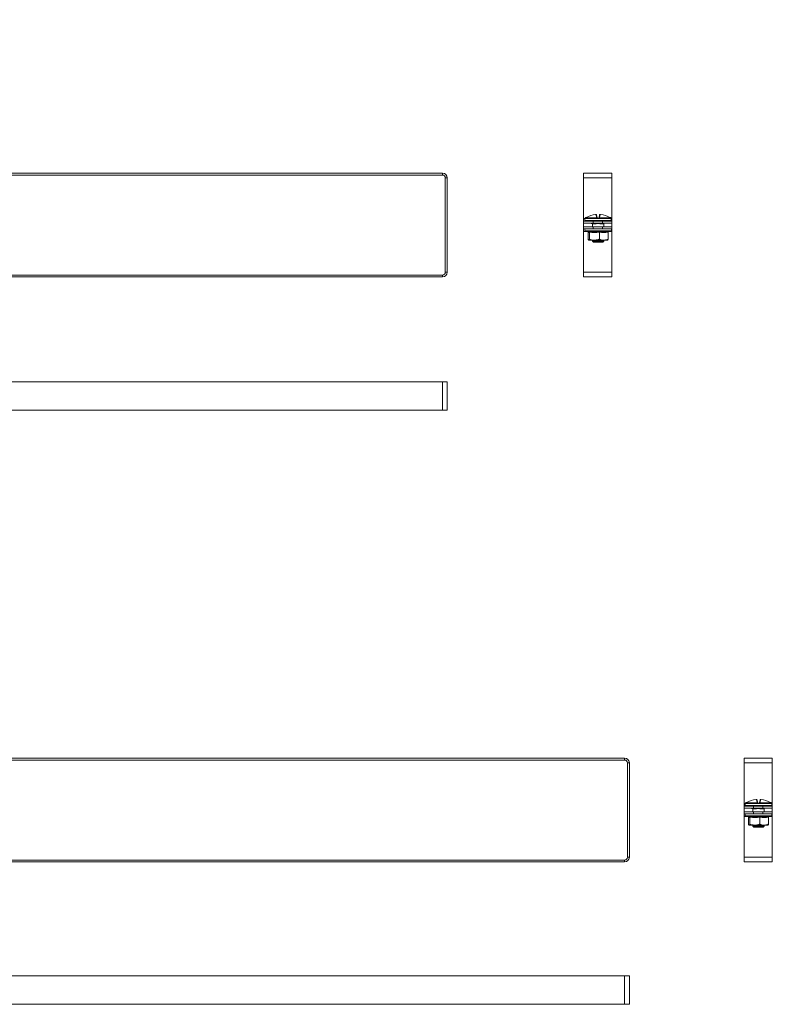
# Model space of a CAD drawing. Header units: millimetres. Extents: x -3 to 1620, y -915 to 295.
# Tile 11 of 11: x 1221 to 1620, y -614 to -93. Entities that reach past the tile are written whole.
import ezdxf

# ---------------------------------------------------------------- set-up
doc = ezdxf.new("R2010")
doc.units = ezdxf.units.MM
doc.styles.add('SLDTEXTSTYLE0', font='TXT', dxfattribs={"width": 0.7, "bigfont": 'bigfont'})

msp = doc.modelspace()

# ---------------------------------------------------------------- linework, layer by layer
at = {"color": 7, "linetype": 'Continuous', "lineweight": 15}
for p, q in [((943.49, -174.19), (1445.49, -174.19)), ((943.49, -175.19), (1445.49, -175.19)), ((1445.49, -175.19), (1445.49, -174.19)), ((1447.99, -176.69), (1446.99, -176.69)), ((1446.99, -176.69), (1446.99, -226.69)), ((1447.99, -176.69), (1447.99, -226.69)), ((1535.27, -174.19), (1520.27, -174.19)), ((1520.27, -176.69), (1520.27, -174.19)), ((1535.27, -176.69), (1520.27, -176.69)), ((1520.27, -198.19), (1520.27, -176.69)), ((1535.27, -176.69), (1535.27, -174.19)), ((1535.27, -198.19), (1535.27, -176.69)), ((1520.98, -198.13), (1520.98, -198.14)), ((1521.1, -197.95), (1527.34, -197.95)), ((1521.1, -197.95), (1521.1, -197.95)), ((1527.15, -197.64), (1526.89, -196.13)), ((1527.15, -196.34), (1527.41, -197.82)), ((1527.66, -198.03), (1528.24, -198.03)), ((1528.49, -197.82), (1528.75, -196.34)), ((1528.57, -197.95), (1534.8, -197.95)), ((1529.01, -196.13), (1528.75, -197.64)), ((1534.8, -197.95), (1534.8, -197.95)), ((1534.92, -198.14), (1534.92, -198.17)), ((1520.27, -199.69), (1520.27, -198.19)), ((1520.27, -200.69), (1520.27, -199.69)), ((1520.27, -199.69), (1525.27, -199.69)), ((1525.27, -200.69), (1520.27, -200.69)), ((1520.27, -200.69), (1520.27, -202.69)), ((1520.27, -203.69), (1520.27, -202.69)), ((1520.27, -202.69), (1525.27, -202.69)), ((1520.95, -198.28), (1520.95, -199.28)), ((1527.32, -198.17), (1520.98, -198.17)), ((1534.7, -199.53), (1521.2, -199.53)), ((1524.93, -200.76), (1524.92, -200.76)), ((1524.95, -200.88), (1524.95, -202.69)), ((1524.99, -199.53), (1524.99, -199.69)), ((1526.91, -200.98), (1525.13, -200.98)), ((1526.14, -200.73), (1525.25, -200.73)), ((1525.27, -199.69), (1525.27, -200.69)), ((1530.27, -199.69), (1525.27, -199.69)), ((1530.27, -200.69), (1525.27, -200.69)), ((1525.27, -202.69), (1525.27, -203.69)), ((1530.27, -202.69), (1525.27, -202.69)), ((1526.34, -200.73), (1526.14, -200.73)), ((1528.25, -198.28), (1527.65, -198.28)), ((1534.92, -198.17), (1528.58, -198.17)), ((1530.77, -200.98), (1528.99, -200.98)), ((1530.65, -200.73), (1529.76, -200.73)), ((1530.27, -200.69), (1530.27, -199.69)), ((1530.27, -199.69), (1535.27, -199.69)), ((1535.27, -200.69), (1530.27, -200.69)), ((1530.27, -203.69), (1530.27, -202.69)), ((1530.27, -202.69), (1535.27, -202.69)), ((1530.91, -199.53), (1530.91, -199.69)), ((1530.95, -202.69), (1530.95, -200.88)), ((1534.95, -199.28), (1534.95, -198.28)), ((1535.27, -199.69), (1535.27, -198.19)), ((1535.27, -199.69), (1535.27, -200.69)), ((1535.27, -200.69), (1535.27, -202.69)), ((1535.27, -202.69), (1535.27, -203.69)), ((1525.27, -203.69), (1520.27, -203.69)), ((1520.27, -205.19), (1520.27, -203.69)), ((1520.27, -226.69), (1520.27, -205.19)), ((1521.22, -204.79), (1522.67, -205.32)), ((1522.62, -205.3), (1522.63, -205.41)), ((1522.63, -205.41), (1522.63, -209.09)), ((1522.64, -205.31), (1522.67, -205.31)), ((1523.34, -205.41), (1523.34, -209.09)), ((1530.27, -203.69), (1525.27, -203.69)), ((1528.66, -205.41), (1528.66, -209.09)), ((1535.27, -203.69), (1530.27, -203.69)), ((1533.27, -205.41), (1533.27, -209.09)), ((1533.28, -205.3), (1534.68, -204.79)), ((1535.27, -205.19), (1535.27, -203.69)), ((1535.27, -226.69), (1535.27, -205.19)), ((1526, -209.69), (1522.99, -209.69)), ((1524.95, -209.69), (1524.95, -210.23)), ((1524.95, -210.23), (1525.45, -210.73)), ((1524.95, -210.23), (1530.95, -210.23)), ((1530.45, -210.73), (1525.45, -210.73)), ((1526, -209.69), (1530.96, -209.69)), ((1530.45, -210.73), (1530.95, -210.23)), ((1530.95, -210.23), (1530.95, -209.69)), ((1530.96, -209.69), (1532.95, -209.69)), ((1445.49, -228.19), (943.49, -228.19)), ((1445.49, -229.19), (943.49, -229.19)), ((1445.49, -229.19), (1445.49, -228.19)), ((1446.99, -226.69), (1447.99, -226.69)), ((1535.27, -226.69), (1520.27, -226.69)), ((1520.27, -229.19), (1520.27, -226.69)), ((1535.27, -229.19), (1520.27, -229.19)), ((1535.27, -229.19), (1535.27, -226.69)), ((943.49, -284.81), (1445.49, -284.81)), ((1445.49, -299.81), (1445.49, -284.81)), ((1445.49, -284.81), (1447.99, -284.81)), ((1447.99, -299.81), (1447.99, -284.81)), ((943.49, -299.81), (1445.49, -299.81)), ((1445.49, -299.81), (1447.99, -299.81)), ((940.01, -484.01), (1542.01, -484.01)), ((1542.01, -485.01), (1542.01, -484.01)), ((1620.29, -484.01), (1605.29, -484.01)), ((1605.29, -486.51), (1605.29, -484.01)), ((1620.29, -486.51), (1620.29, -484.01)), ((940.01, -485.01), (1542.01, -485.01)), ((1544.51, -486.51), (1543.51, -486.51)), ((1543.51, -486.51), (1543.51, -536.51)), ((1544.51, -486.51), (1544.51, -536.51)), ((1620.29, -486.51), (1605.29, -486.51)), ((1605.29, -508.01), (1605.29, -486.51)), ((1620.29, -508.01), (1620.29, -486.51)), ((1605.29, -509.51), (1605.29, -508.01)), ((1605.29, -510.51), (1605.29, -509.51)), ((1605.29, -509.51), (1610.29, -509.51)), ((1610.29, -510.51), (1605.29, -510.51)), ((1605.29, -510.51), (1605.29, -512.51)), ((1605.96, -508.09), (1605.96, -509.09)), ((1605.99, -507.95), (1605.99, -507.96)), ((1612.34, -507.98), (1605.99, -507.98)), ((1606.11, -507.77), (1612.35, -507.77)), ((1606.12, -507.77), (1606.11, -507.77)), ((1619.71, -509.34), (1606.21, -509.34)), ((1609.94, -510.58), (1609.94, -510.57)), ((1609.96, -510.69), (1609.96, -512.51)), ((1610.01, -509.34), (1610.01, -509.51)), ((1611.93, -510.79), (1610.15, -510.79)), ((1611.16, -510.54), (1610.26, -510.54)), ((1610.29, -509.51), (1610.29, -510.51)), ((1615.29, -509.51), (1610.29, -509.51)), ((1615.29, -510.51), (1610.29, -510.51)), ((1611.36, -510.55), (1611.16, -510.54)), ((1612.17, -507.46), (1611.9, -505.95)), ((1612.17, -506.16), (1612.43, -507.64)), ((1613.27, -508.09), (1612.66, -508.09)), ((1612.67, -507.84), (1613.25, -507.84)), ((1613.5, -507.64), (1613.76, -506.16)), ((1613.58, -507.77), (1619.82, -507.77)), ((1619.94, -507.98), (1613.59, -507.98)), ((1614.03, -505.95), (1613.76, -507.46)), ((1615.78, -510.79), (1614, -510.79)), ((1615.66, -510.54), (1614.77, -510.54)), ((1615.29, -510.51), (1615.29, -509.51)), ((1615.29, -509.51), (1620.29, -509.51)), ((1620.29, -510.51), (1615.29, -510.51)), ((1615.92, -509.34), (1615.92, -509.51)), ((1615.96, -512.51), (1615.96, -510.69)), ((1619.82, -507.77), (1619.81, -507.77)), ((1619.94, -507.96), (1619.94, -507.98)), ((1619.96, -509.09), (1619.96, -508.09)), ((1620.29, -509.51), (1620.29, -508.01)), ((1620.29, -509.51), (1620.29, -510.51)), ((1620.29, -510.51), (1620.29, -512.51)), ((1605.29, -513.51), (1605.29, -512.51)), ((1605.29, -512.51), (1610.29, -512.51)), ((1610.29, -513.51), (1605.29, -513.51)), ((1605.29, -515.01), (1605.29, -513.51)), ((1605.29, -536.51), (1605.29, -515.01)), ((1606.24, -514.61), (1607.68, -515.13)), ((1607.63, -515.12), (1607.65, -515.22)), ((1607.65, -515.22), (1607.65, -518.91)), ((1607.66, -515.12), (1607.69, -515.13)), ((1608.35, -515.22), (1608.35, -518.91)), ((1610.29, -512.51), (1610.29, -513.51)), ((1615.29, -512.51), (1610.29, -512.51)), ((1615.29, -513.51), (1610.29, -513.51)), ((1613.67, -515.22), (1613.67, -518.91)), ((1615.29, -513.51), (1615.29, -512.51)), ((1615.29, -512.51), (1620.29, -512.51)), ((1620.29, -513.51), (1615.29, -513.51)), ((1618.28, -515.22), (1618.28, -518.91)), ((1618.3, -515.12), (1619.69, -514.61)), ((1620.29, -512.51), (1620.29, -513.51)), ((1620.29, -515.01), (1620.29, -513.51)), ((1620.29, -536.51), (1620.29, -515.01)), ((1611.01, -519.51), (1608, -519.51)), ((1609.96, -519.51), (1609.96, -520.04)), ((1609.96, -520.04), (1610.46, -520.54)), ((1609.96, -520.04), (1615.96, -520.04)), ((1615.46, -520.54), (1610.46, -520.54)), ((1611.01, -519.51), (1615.98, -519.51)), ((1615.46, -520.54), (1615.96, -520.04)), ((1615.96, -520.04), (1615.96, -519.51)), ((1615.98, -519.51), (1617.96, -519.51)), ((1543.51, -536.51), (1544.51, -536.51)), ((1620.29, -536.51), (1605.29, -536.51)), ((1605.29, -539.01), (1605.29, -536.51)), ((1620.29, -539.01), (1620.29, -536.51)), ((1542.01, -538.01), (940.01, -538.01)), ((1542.01, -539.01), (940.01, -539.01)), ((1542.01, -539.01), (1542.01, -538.01)), ((1620.29, -539.01), (1605.29, -539.01)), ((940.01, -599.4), (1542.01, -599.4)), ((1542.01, -614.4), (1542.01, -599.4)), ((1542.01, -599.4), (1544.51, -599.4)), ((1544.51, -614.4), (1544.51, -599.4)), ((940.01, -614.4), (1542.01, -614.4)), ((1542.01, -614.4), (1544.51, -614.4))]:
    msp.add_line(p, q, dxfattribs=at)
at = {"color": 8, "linetype": 'Continuous', "lineweight": 15}
for p, q in [((1520.98, -198.17), (1520.98, -198.14)), ((1520.97, -198.19), (1520.27, -198.19)), ((1520.96, -198.28), (1520.95, -198.28)), ((1520.95, -199.28), (1534.95, -199.28)), ((1525.18, -200.74), (1525.03, -200.77)), ((1525.25, -200.69), (1525.25, -200.73)), ((1526.14, -200.69), (1526.14, -200.73)), ((1529.76, -200.69), (1529.76, -200.73)), ((1530.65, -200.69), (1530.65, -200.73)), ((1535.27, -198.19), (1534.94, -198.19)), ((1534.95, -198.28), (1534.94, -198.28)), ((1522.32, -205.19), (1520.27, -205.19)), ((1525.32, -204.79), (1521.22, -204.79)), ((1534.68, -204.79), (1525.32, -204.79)), ((1535.27, -205.19), (1533.58, -205.19)), ((1605.98, -508.01), (1605.29, -508.01)), ((1605.97, -508.09), (1605.96, -508.09)), ((1605.96, -509.09), (1619.96, -509.09)), ((1605.99, -507.98), (1605.99, -507.96)), ((1610.19, -510.56), (1610.05, -510.59)), ((1610.26, -510.51), (1610.26, -510.54)), ((1611.16, -510.51), (1611.16, -510.54)), ((1614.77, -510.51), (1614.77, -510.54)), ((1615.66, -510.51), (1615.66, -510.54)), ((1620.29, -508.01), (1619.95, -508.01)), ((1619.96, -508.09), (1619.96, -508.09)), ((1607.34, -515.01), (1605.29, -515.01)), ((1610.34, -514.61), (1606.24, -514.61)), ((1619.69, -514.61), (1610.34, -514.61)), ((1620.29, -515.01), (1618.59, -515.01))]:
    msp.add_line(p, q, dxfattribs=at)
at = {"color": 8, "linetype": 'Continuous', "lineweight": 15, "flags": 128}
for points in [[(1520.96, -198.28), (1520.96, -198.23), (1520.97, -198.19)], [(1534.93, -198.2), (1534.94, -198.23), (1534.94, -198.28)], [(1605.97, -508.09), (1605.98, -508.05), (1605.99, -508)], [(1619.94, -508.01), (1619.95, -508.05), (1619.96, -508.09)]]:
    msp.add_lwpolyline(points, dxfattribs=at)
at = {"color": 7, "linetype": 'Continuous', "lineweight": 15}
for centre, radius, start, end in [((1445.49, -176.69), 2.5, 0, 90), ((1445.49, -176.69), 1.5, 0, 90), ((1521.23, -198.17), 0.25, 119.5448, 173.6267), ((1521.23, -198.17), 0.25, 121.4361, 180.0408), ((1527.94, -209.41), 13.34, 95.6166, 118.1057), ((1526.91, -196.38), 0.249, 10.1256, 94.8135), ((1527.19, -197.87), 0.233, 13.4875, 98.5562), ((1529.01, -198.14), 1.69, 173.4928, 180.7494), ((1528.13, -198.72), 0.978, 129.6677, 145.2136), ((1527.4, -198.11), 0.172, 54.2052, 113.0531), ((1529.11, -198.21), 1.46, 172.6321, 182.4439), ((1526.79, -198.21), 1.46, 357.5561, 7.3679), ((1528.5, -198.11), 0.172, 66.9469, 125.7948), ((1527.77, -198.72), 0.978, 34.7864, 50.3323), ((1528.71, -197.87), 0.233, 81.4438, 166.5125), ((1526.89, -198.14), 1.69, 359.2506, 6.5072), ((1528.99, -196.38), 0.249, 85.1865, 169.8744), ((1527.96, -209.41), 13.34, 61.8943, 84.3834), ((1534.67, -198.17), 0.25, 6.3733, 60.4552), ((1534.67, -198.17), 0.25, 359.9592, 58.5639), ((1521.2, -198.28), 0.25, 155.8256, 180), ((1521.2, -199.28), 0.25, 180, 270), ((1524.29, -199.78), 0.25, 20, 90), ((1524.88, -200.97), 0.255, 359.4837, 53.1431), ((1525.25, -200.23), 0.5, 248.2779, 270), ((1526.42, -200.96), 0.492, 358.0268, 22.6031), ((1529.48, -200.96), 0.492, 157.3969, 181.9732), ((1530.65, -200.23), 0.5, 270, 291.7221), ((1531.02, -200.97), 0.255, 126.8569, 180.5163), ((1531.61, -199.78), 0.25, 90, 160), ((1534.7, -199.28), 0.25, 270, 0), ((1534.7, -198.28), 0.25, 0, 25.4195), ((1521.42, -204.26), 0.567, 90, 250), ((1534.48, -204.26), 0.567, 290, 90), ((1445.49, -226.69), 2.5, 270, 0), ((1445.49, -226.69), 1.5, 270, 0), ((1542.01, -486.51), 2.5, 0, 90), ((1542.01, -486.51), 1.5, 0, 90), ((1606.21, -508.09), 0.25, 155.8256, 180), ((1606.21, -509.09), 0.25, 180, 270), ((1606.24, -507.98), 0.25, 119.5448, 173.6267), ((1606.24, -507.98), 0.25, 121.4361, 180.0408), ((1612.96, -519.23), 13.34, 95.6166, 118.1057), ((1609.3, -509.59), 0.25, 20, 90), ((1609.89, -510.79), 0.255, 359.4837, 53.1431), ((1610.26, -510.04), 0.5, 248.2779, 270), ((1611.44, -510.78), 0.492, 358.0268, 22.6031), ((1611.92, -506.2), 0.249, 10.1256, 94.8135), ((1612.2, -507.69), 0.233, 13.4875, 98.5562), ((1614.03, -507.96), 1.69, 173.4928, 180.7494), ((1613.14, -508.54), 0.978, 129.6677, 145.2136), ((1612.42, -507.93), 0.172, 54.2052, 113.0531), ((1614.13, -508.03), 1.46, 172.6321, 182.4439), ((1611.8, -508.03), 1.46, 357.5561, 7.3679), ((1613.51, -507.93), 0.172, 66.9469, 125.7948), ((1612.79, -508.54), 0.978, 34.7864, 50.3323), ((1613.73, -507.69), 0.233, 81.4438, 166.5125), ((1611.9, -507.96), 1.69, 359.2506, 6.5072), ((1614.01, -506.2), 0.249, 85.1865, 169.8744), ((1614.49, -510.78), 0.492, 157.3969, 181.9732), ((1612.97, -519.23), 13.34, 61.8943, 84.3834), ((1615.66, -510.04), 0.5, 270, 291.7221), ((1616.03, -510.79), 0.255, 126.8569, 180.5163), ((1616.63, -509.59), 0.25, 90, 160), ((1619.71, -509.09), 0.25, 270, 0), ((1619.69, -507.98), 0.25, 6.3733, 60.4552), ((1619.69, -507.98), 0.25, 359.9592, 58.5639), ((1619.71, -508.09), 0.25, 0, 25.4195), ((1606.43, -514.08), 0.567, 90, 250), ((1619.5, -514.08), 0.567, 290, 90), ((1542.01, -536.51), 2.5, 270, 0), ((1542.01, -536.51), 1.5, 270, 0)]:
    msp.add_arc(centre, radius, start, end, dxfattribs=at)
at = {"color": 8, "linetype": 'Continuous', "lineweight": 15}
for centre, radius, start, end in [((1525.27, -200.36), 0.47, 224.3428, 240.1833), ((1525.7, -200.19), 1.31, 333.6544, 337.4682), ((1530.2, -200.19), 1.31, 202.5318, 206.3456), ((1530.63, -200.36), 0.47, 299.8167, 315.6572), ((1610.28, -510.18), 0.47, 224.3428, 240.1833), ((1610.72, -510.01), 1.31, 333.6544, 337.4682), ((1615.21, -510.01), 1.31, 202.5318, 206.3456), ((1615.65, -510.18), 0.47, 299.8167, 315.6572)]:
    msp.add_arc(centre, radius, start, end, dxfattribs=at)
at = {"color": 7, "linetype": 'Continuous', "lineweight": 15}
for centre, major_axis, start_param, end_param in [((1525.09, -199.78), (0.564, -0.091), 1.757057, 3.210607), ((1530.81, -199.78), (0.564, 0.091), 6.214171, 7.667721), ((1610.1, -509.59), (0.564, -0.091), 1.757057, 3.210607), ((1615.83, -509.59), (0.564, 0.091), 6.214171, 7.667721)]:
    msp.add_ellipse(centre, major_axis=major_axis, ratio=0.124069, start_param=start_param, end_param=end_param, dxfattribs=at)
for points, knots in [([(1520.98, -198.13), (1520.98, -198.15), (1520.97, -198.18), (1520.97, -198.2), (1520.97, -198.2), (1520.97, -198.2)], [0, 0, 0, 0, 0.4270979, 0.8369727, 1, 1, 1, 1]), ([(1521.66, -197.64), (1521.5, -197.73), (1521.31, -197.83), (1521.14, -197.93), (1521.1, -197.95)], [0, 0, 0, 0, 0.7708973, 1, 1, 1, 1]), ([(1527.15, -196.33), (1527.15, -196.32), (1527.14, -196.29), (1527.11, -196.23), (1527.06, -196.18), (1527.01, -196.15), (1526.96, -196.13), (1526.92, -196.13), (1526.86, -196.12), (1526.77, -196.12), (1526.68, -196.13), (1526.63, -196.13), (1526.62, -196.14)], [0, 0, 0, 0, 0.037319, 0.157023, 0.255718, 0.342261, 0.420093, 0.495743, 0.600871, 0.800229, 0.962115, 1, 1, 1, 1]), ([(1526.89, -196.13), (1526.88, -196.13), (1526.88, -196.13), (1526.83, -196.12), (1526.77, -196.12), (1526.7, -196.13), (1526.65, -196.13), (1526.64, -196.13)], [0, 0, 0, 0, 0.2183992, 0.436827, 0.6546258, 0.8721812, 1, 1, 1, 1]), ([(1527.34, -197.95), (1527.31, -197.93), (1527.2, -197.83), (1527.18, -197.73), (1527.15, -197.64)], [0, 0, 0, 0, 0.229103, 1, 1, 1, 1]), ([(1527.41, -197.82), (1527.42, -197.86), (1527.44, -197.91), (1527.49, -197.96), (1527.5, -197.97)], [0, 0, 0, 0, 0.781937, 1, 1, 1, 1]), ([(1527.5, -197.97), (1527.5, -197.97), (1527.53, -197.99), (1527.58, -198.02), (1527.63, -198.02), (1527.66, -198.03)], [0, 0, 0, 0, 0.003106, 0.502169, 1, 1, 1, 1]), ([(1528.24, -198.03), (1528.27, -198.02), (1528.33, -198.02), (1528.37, -197.99), (1528.4, -197.97)], [0, 0, 0, 0, 0.497853, 1, 1, 1, 1]), ([(1528.4, -197.97), (1528.41, -197.96), (1528.46, -197.91), (1528.48, -197.86), (1528.49, -197.82)], [0, 0, 0, 0, 0.218063, 1, 1, 1, 1]), ([(1528.75, -197.64), (1528.73, -197.73), (1528.7, -197.83), (1528.59, -197.93), (1528.57, -197.95)], [0, 0, 0, 0, 0.770897, 1, 1, 1, 1]), ([(1529.25, -196.13), (1529.24, -196.13), (1529.18, -196.13), (1529.09, -196.12), (1529.02, -196.12), (1528.95, -196.13), (1528.89, -196.15), (1528.83, -196.19), (1528.78, -196.25), (1528.75, -196.31), (1528.75, -196.34), (1528.75, -196.34)], [0, 0, 0, 0, 0.066923, 0.2381, 0.430282, 0.538321, 0.635628, 0.739505, 0.862235, 0.996759, 1, 1, 1, 1]), ([(1529.26, -196.13), (1529.24, -196.13), (1529.18, -196.13), (1529.1, -196.12), (1529.05, -196.12), (1529.02, -196.13), (1529.02, -196.13), (1529.01, -196.13)], [0, 0, 0, 0, 0.218399, 0.436827, 0.654626, 0.872181, 1, 1, 1, 1]), ([(1534.8, -197.95), (1534.76, -197.93), (1534.59, -197.83), (1534.4, -197.73), (1534.24, -197.64)], [0, 0, 0, 0, 0.229103, 1, 1, 1, 1]), ([(1534.93, -198.2), (1534.93, -198.2), (1534.93, -198.2), (1534.93, -198.19), (1534.92, -198.17), (1534.92, -198.14), (1534.92, -198.13)], [0, 0, 0, 0, 0.0437478, 0.3188698, 0.7636875, 1, 1, 1, 1]), ([(1520.98, -198.17), (1520.98, -198.17), (1520.97, -198.2), (1520.97, -198.26), (1520.96, -198.27), (1520.96, -198.28)], [0, 0, 0, 0, 0.0030731, 0.4996924, 1, 1, 1, 1]), ([(1524.53, -200.69), (1524.51, -200.71), (1524.48, -200.75), (1524.46, -200.82), (1524.45, -200.87), (1524.45, -200.92), (1524.46, -200.96), (1524.47, -200.97), (1524.47, -200.97)], [0, 0, 0, 0, 0.268096, 0.496778, 0.689263, 0.851172, 0.98243, 1, 1, 1, 1]), ([(1524.9, -200.73), (1524.9, -200.73), (1524.9, -200.73), (1524.9, -200.73), (1524.9, -200.73), (1524.9, -200.72), (1524.9, -200.72)], [0, 0, 0, 0, 0.870435, 0.9743, 0.993403, 1, 1, 1, 1]), ([(1524.92, -200.76), (1524.93, -200.77), (1524.93, -200.78), (1524.95, -200.82), (1524.95, -200.86), (1524.95, -200.88)], [0, 0, 0, 0, 0.159101, 0.481128, 1, 1, 1, 1]), ([(1529.02, -200.77), (1528.86, -200.77), (1528.43, -200.77), (1527.7, -200.75), (1527.15, -200.76), (1526.88, -200.77)], [0, 0, 0, 0, 0.232421, 0.610897, 1, 1, 1, 1]), ([(1528.99, -200.98), (1528.93, -200.97), (1528.73, -200.97), (1528.39, -200.91), (1527.94, -200.86), (1527.44, -200.93), (1527.1, -200.96), (1526.91, -200.98)], [0, 0, 0, 0, 0.085087, 0.292288, 0.503826, 0.718152, 1, 1, 1, 1]), ([(1527.65, -198.28), (1527.59, -198.27), (1527.47, -198.26), (1527.37, -198.2), (1527.32, -198.17), (1527.32, -198.17)], [0, 0, 0, 0, 0.500308, 0.996927, 1, 1, 1, 1]), ([(1528.58, -198.17), (1528.58, -198.17), (1528.53, -198.2), (1528.43, -198.26), (1528.31, -198.27), (1528.25, -198.28)], [0, 0, 0, 0, 0.003073, 0.499692, 1, 1, 1, 1]), ([(1529.76, -200.73), (1529.74, -200.73), (1529.5, -200.73), (1529.25, -200.75), (1529.02, -200.77)], [0, 0, 0, 0, 0.099322, 1, 1, 1, 1]), ([(1530.97, -200.76), (1530.97, -200.76), (1530.99, -200.75), (1530.92, -200.76), (1530.87, -200.77)], [0, 0, 0, 0, 0.212461, 1, 1, 1, 1]), ([(1530.95, -200.88), (1530.95, -200.87), (1530.95, -200.85), (1530.96, -200.82), (1530.97, -200.79), (1530.97, -200.77), (1530.98, -200.76)], [0, 0, 0, 0, 0.0746, 0.482557, 0.810538, 1, 1, 1, 1]), ([(1534.94, -198.28), (1534.94, -198.27), (1534.93, -198.26), (1534.93, -198.2), (1534.92, -198.17), (1534.92, -198.17)], [0, 0, 0, 0, 0.500308, 0.996927, 1, 1, 1, 1]), ([(1523.34, -205.41), (1523.28, -205.48), (1523.17, -205.62), (1522.99, -205.69), (1522.81, -205.63), (1522.69, -205.48), (1522.63, -205.41)], [0, 0, 0, 0, 0.245251, 0.49213, 0.745021, 1, 1, 1, 1]), ([(1523.11, -205.03), (1523.33, -205.07), (1523.98, -205.2), (1525.09, -205.33), (1526.36, -205.35), (1527.57, -205.24), (1528.32, -205.1), (1528.69, -205.03)], [0, 0, 0, 0, 0.117987, 0.354133, 0.592326, 0.795595, 1, 1, 1, 1]), ([(1523.34, -205.41), (1523.34, -205.37), (1523.33, -205.29), (1523.28, -205.18), (1523.21, -205.09), (1523.14, -205.05), (1523.11, -205.03), (1523.11, -205.03)], [0, 0, 0, 0, 0.236184, 0.471397, 0.732465, 0.992086, 1, 1, 1, 1]), ([(1528.66, -205.41), (1528.22, -205.48), (1527.36, -205.62), (1526.03, -205.69), (1524.68, -205.63), (1523.79, -205.48), (1523.34, -205.41)], [0, 0, 0, 0, 0.245251, 0.49213, 0.745021, 1, 1, 1, 1]), ([(1528.66, -205.41), (1528.66, -205.37), (1528.66, -205.29), (1528.67, -205.18), (1528.68, -205.09), (1528.69, -205.05), (1528.69, -205.03), (1528.69, -205.03)], [0, 0, 0, 0, 0.236184, 0.471397, 0.732465, 0.992086, 1, 1, 1, 1]), ([(1533.27, -205.41), (1532.89, -205.48), (1532.14, -205.62), (1530.99, -205.69), (1529.82, -205.63), (1529.05, -205.48), (1528.66, -205.41)], [0, 0, 0, 0, 0.245251, 0.49213, 0.745021, 1, 1, 1, 1]), ([(1528.69, -205.03), (1528.88, -205.07), (1529.44, -205.2), (1530.4, -205.33), (1531.5, -205.35), (1532.55, -205.24), (1533.21, -205.1), (1533.53, -205.03)], [0, 0, 0, 0, 0.117987, 0.354133, 0.592326, 0.795595, 1, 1, 1, 1]), ([(1533.27, -205.41), (1533.27, -205.37), (1533.28, -205.29), (1533.34, -205.18), (1533.42, -205.09), (1533.49, -205.05), (1533.53, -205.03), (1533.53, -205.03)], [0, 0, 0, 0, 0.236184, 0.471397, 0.732465, 0.992086, 1, 1, 1, 1]), ([(1522.63, -209.09), (1522.69, -209.24), (1522.79, -209.53), (1522.91, -209.68), (1522.98, -209.69), (1522.99, -209.69)], [0, 0, 0, 0, 0.442922, 0.896343, 1, 1, 1, 1]), ([(1522.99, -209.69), (1523.04, -209.67), (1523.13, -209.63), (1523.25, -209.37), (1523.32, -209.16), (1523.34, -209.09)], [0, 0, 0, 0, 0.39547, 0.801975, 1, 1, 1, 1]), ([(1526, -209.69), (1525.86, -209.69), (1525.36, -209.68), (1524.49, -209.52), (1523.75, -209.26), (1523.37, -209.1), (1523.34, -209.09)], [0, 0, 0, 0, 0.148154, 0.552, 0.965648, 1, 1, 1, 1]), ([(1528.66, -209.09), (1528.43, -209.18), (1527.9, -209.39), (1527.01, -209.63), (1526.34, -209.67), (1526, -209.69)], [0, 0, 0, 0, 0.262707, 0.627492, 1, 1, 1, 1]), ([(1528.66, -209.09), (1528.99, -209.24), (1529.65, -209.53), (1530.44, -209.68), (1530.88, -209.69), (1530.96, -209.69)], [0, 0, 0, 0, 0.442922, 0.896343, 1, 1, 1, 1]), ([(1530.96, -209.69), (1531.27, -209.67), (1531.91, -209.63), (1532.67, -209.37), (1533.12, -209.16), (1533.27, -209.09)], [0, 0, 0, 0, 0.39547, 0.801975, 1, 1, 1, 1]), ([(1533.27, -209.09), (1533.22, -209.24), (1533.11, -209.53), (1532.99, -209.68), (1532.93, -209.69), (1532.91, -209.69)], [0, 0, 0, 0, 0.442922, 0.896343, 1, 1, 1, 1]), ([(1605.99, -507.98), (1605.99, -507.98), (1605.99, -508.02), (1605.98, -508.08), (1605.97, -508.09), (1605.97, -508.09)], [0, 0, 0, 0, 0.0030731, 0.4996924, 1, 1, 1, 1]), ([(1605.99, -507.95), (1605.99, -507.97), (1605.99, -508), (1605.98, -508.02), (1605.98, -508.02), (1605.98, -508.02)], [0, 0, 0, 0, 0.4270979, 0.8369727, 1, 1, 1, 1]), ([(1606.67, -507.46), (1606.52, -507.54), (1606.32, -507.65), (1606.15, -507.75), (1606.11, -507.77)], [0, 0, 0, 0, 0.7708973, 1, 1, 1, 1]), ([(1609.55, -510.51), (1609.53, -510.53), (1609.49, -510.57), (1609.47, -510.63), (1609.46, -510.69), (1609.47, -510.74), (1609.48, -510.77), (1609.48, -510.79), (1609.48, -510.79)], [0, 0, 0, 0, 0.268096, 0.496778, 0.689263, 0.851172, 0.98243, 1, 1, 1, 1]), ([(1609.91, -510.54), (1609.91, -510.54), (1609.91, -510.54), (1609.91, -510.54), (1609.92, -510.55), (1609.91, -510.54), (1609.91, -510.54)], [0, 0, 0, 0, 0.870435, 0.9743, 0.993403, 1, 1, 1, 1]), ([(1609.94, -510.58), (1609.94, -510.59), (1609.95, -510.6), (1609.96, -510.64), (1609.96, -510.67), (1609.96, -510.69)], [0, 0, 0, 0, 0.159101, 0.481128, 1, 1, 1, 1]), ([(1612.16, -506.15), (1612.16, -506.14), (1612.16, -506.1), (1612.13, -506.05), (1612.08, -506), (1612.03, -505.97), (1611.98, -505.95), (1611.93, -505.94), (1611.87, -505.94), (1611.78, -505.94), (1611.69, -505.95), (1611.65, -505.95), (1611.64, -505.95)], [0, 0, 0, 0, 0.037319, 0.157023, 0.255718, 0.342261, 0.420093, 0.495743, 0.600871, 0.800229, 0.962115, 1, 1, 1, 1]), ([(1611.9, -505.95), (1611.9, -505.95), (1611.89, -505.95), (1611.85, -505.94), (1611.78, -505.94), (1611.71, -505.95), (1611.67, -505.95), (1611.65, -505.95)], [0, 0, 0, 0, 0.2183992, 0.436827, 0.6546258, 0.8721812, 1, 1, 1, 1]), ([(1614.04, -510.59), (1613.87, -510.59), (1613.44, -510.59), (1612.71, -510.57), (1612.17, -510.58), (1611.89, -510.59)], [0, 0, 0, 0, 0.232421, 0.610897, 1, 1, 1, 1]), ([(1614, -510.79), (1613.94, -510.79), (1613.75, -510.79), (1613.4, -510.73), (1612.95, -510.67), (1612.45, -510.75), (1612.12, -510.78), (1611.93, -510.79)], [0, 0, 0, 0, 0.085087, 0.292288, 0.503826, 0.718152, 1, 1, 1, 1]), ([(1612.35, -507.77), (1612.33, -507.75), (1612.22, -507.65), (1612.19, -507.54), (1612.17, -507.46)], [0, 0, 0, 0, 0.229103, 1, 1, 1, 1]), ([(1612.66, -508.09), (1612.61, -508.09), (1612.49, -508.08), (1612.38, -508.02), (1612.34, -507.98), (1612.34, -507.98)], [0, 0, 0, 0, 0.500308, 0.996927, 1, 1, 1, 1]), ([(1612.43, -507.64), (1612.44, -507.68), (1612.45, -507.73), (1612.51, -507.78), (1612.52, -507.79)], [0, 0, 0, 0, 0.781937, 1, 1, 1, 1]), ([(1612.52, -507.79), (1612.52, -507.79), (1612.54, -507.81), (1612.59, -507.84), (1612.65, -507.84), (1612.67, -507.84)], [0, 0, 0, 0, 0.003106, 0.502169, 1, 1, 1, 1]), ([(1613.25, -507.84), (1613.28, -507.84), (1613.34, -507.84), (1613.39, -507.81), (1613.41, -507.79)], [0, 0, 0, 0, 0.497853, 1, 1, 1, 1]), ([(1613.59, -507.98), (1613.59, -507.98), (1613.54, -508.02), (1613.44, -508.08), (1613.32, -508.09), (1613.27, -508.09)], [0, 0, 0, 0, 0.003073, 0.499692, 1, 1, 1, 1]), ([(1613.41, -507.79), (1613.42, -507.78), (1613.48, -507.73), (1613.49, -507.68), (1613.5, -507.64)], [0, 0, 0, 0, 0.218063, 1, 1, 1, 1]), ([(1613.76, -507.46), (1613.74, -507.54), (1613.71, -507.65), (1613.6, -507.75), (1613.58, -507.77)], [0, 0, 0, 0, 0.770897, 1, 1, 1, 1]), ([(1614.27, -505.95), (1614.25, -505.95), (1614.2, -505.94), (1614.11, -505.94), (1614.03, -505.94), (1613.96, -505.95), (1613.9, -505.97), (1613.84, -506.01), (1613.79, -506.07), (1613.76, -506.13), (1613.76, -506.16), (1613.76, -506.16)], [0, 0, 0, 0, 0.066923, 0.2381, 0.430282, 0.538321, 0.635628, 0.739505, 0.862235, 0.996759, 1, 1, 1, 1]), ([(1614.28, -505.95), (1614.25, -505.95), (1614.19, -505.95), (1614.12, -505.94), (1614.06, -505.94), (1614.03, -505.95), (1614.03, -505.95), (1614.03, -505.95)], [0, 0, 0, 0, 0.218399, 0.436827, 0.654626, 0.872181, 1, 1, 1, 1]), ([(1614.77, -510.54), (1614.75, -510.54), (1614.51, -510.55), (1614.26, -510.57), (1614.04, -510.59)], [0, 0, 0, 0, 0.099322, 1, 1, 1, 1]), ([(1615.99, -510.58), (1615.99, -510.58), (1616.01, -510.57), (1615.94, -510.58), (1615.88, -510.59)], [0, 0, 0, 0, 0.2124607, 1, 1, 1, 1]), ([(1615.97, -510.69), (1615.97, -510.69), (1615.96, -510.67), (1615.97, -510.64), (1615.98, -510.61), (1615.99, -510.59), (1615.99, -510.58)], [0, 0, 0, 0, 0.0746, 0.482557, 0.810538, 1, 1, 1, 1]), ([(1619.82, -507.77), (1619.78, -507.75), (1619.61, -507.65), (1619.41, -507.54), (1619.26, -507.46)], [0, 0, 0, 0, 0.229103, 1, 1, 1, 1]), ([(1619.94, -508.02), (1619.94, -508.02), (1619.95, -508.02), (1619.94, -508.01), (1619.94, -507.99), (1619.94, -507.96), (1619.94, -507.95)], [0, 0, 0, 0, 0.043748, 0.31887, 0.763688, 1, 1, 1, 1]), ([(1619.96, -508.09), (1619.96, -508.09), (1619.95, -508.08), (1619.94, -508.02), (1619.94, -507.98), (1619.94, -507.98)], [0, 0, 0, 0, 0.500308, 0.996927, 1, 1, 1, 1]), ([(1608.35, -515.22), (1608.3, -515.3), (1608.18, -515.44), (1608.01, -515.51), (1607.83, -515.45), (1607.71, -515.3), (1607.65, -515.22)], [0, 0, 0, 0, 0.245251, 0.49213, 0.745021, 1, 1, 1, 1]), ([(1608.12, -514.85), (1608.34, -514.89), (1609, -515.02), (1610.1, -515.15), (1611.37, -515.16), (1612.58, -515.06), (1613.33, -514.92), (1613.71, -514.85)], [0, 0, 0, 0, 0.117987, 0.354133, 0.592326, 0.795595, 1, 1, 1, 1]), ([(1608.35, -515.22), (1608.35, -515.18), (1608.34, -515.11), (1608.29, -515), (1608.22, -514.91), (1608.16, -514.87), (1608.12, -514.85), (1608.12, -514.85)], [0, 0, 0, 0, 0.236184, 0.471397, 0.732465, 0.992086, 1, 1, 1, 1]), ([(1613.67, -515.22), (1613.24, -515.3), (1612.37, -515.44), (1611.04, -515.51), (1609.7, -515.45), (1608.8, -515.3), (1608.35, -515.22)], [0, 0, 0, 0, 0.2452513, 0.4921305, 0.7450212, 1, 1, 1, 1]), ([(1613.67, -515.22), (1613.67, -515.18), (1613.67, -515.11), (1613.68, -515), (1613.69, -514.91), (1613.7, -514.87), (1613.71, -514.85), (1613.71, -514.85)], [0, 0, 0, 0, 0.236184, 0.471397, 0.732465, 0.992086, 1, 1, 1, 1]), ([(1618.28, -515.22), (1617.91, -515.3), (1617.15, -515.44), (1616, -515.51), (1614.84, -515.45), (1614.06, -515.3), (1613.67, -515.22)], [0, 0, 0, 0, 0.245251, 0.49213, 0.745021, 1, 1, 1, 1]), ([(1613.71, -514.85), (1613.89, -514.89), (1614.46, -515.02), (1615.41, -515.15), (1616.51, -515.16), (1617.56, -515.06), (1618.22, -514.92), (1618.55, -514.85)], [0, 0, 0, 0, 0.1179875, 0.3541329, 0.5923261, 0.7955953, 1, 1, 1, 1]), ([(1618.28, -515.22), (1618.28, -515.18), (1618.29, -515.11), (1618.35, -515), (1618.44, -514.91), (1618.51, -514.87), (1618.55, -514.85), (1618.55, -514.85)], [0, 0, 0, 0, 0.236184, 0.471397, 0.732465, 0.992086, 1, 1, 1, 1]), ([(1607.65, -518.91), (1607.7, -519.05), (1607.8, -519.35), (1607.92, -519.5), (1607.99, -519.51), (1608, -519.51)], [0, 0, 0, 0, 0.442922, 0.896343, 1, 1, 1, 1]), ([(1608, -519.51), (1608.05, -519.49), (1608.15, -519.44), (1608.26, -519.18), (1608.33, -518.98), (1608.35, -518.91)], [0, 0, 0, 0, 0.3954703, 0.8019748, 1, 1, 1, 1]), ([(1611.01, -519.51), (1610.88, -519.51), (1610.38, -519.49), (1609.5, -519.34), (1608.76, -519.08), (1608.38, -518.92), (1608.35, -518.91)], [0, 0, 0, 0, 0.148154, 0.552, 0.965648, 1, 1, 1, 1]), ([(1613.67, -518.91), (1613.45, -519), (1612.91, -519.21), (1612.02, -519.45), (1611.35, -519.49), (1611.01, -519.51)], [0, 0, 0, 0, 0.262707, 0.627492, 1, 1, 1, 1]), ([(1613.67, -518.91), (1614, -519.05), (1614.67, -519.35), (1615.45, -519.5), (1615.89, -519.51), (1615.98, -519.51)], [0, 0, 0, 0, 0.4429219, 0.8963431, 1, 1, 1, 1]), ([(1615.98, -519.51), (1616.29, -519.49), (1616.92, -519.44), (1617.69, -519.18), (1618.13, -518.98), (1618.28, -518.91)], [0, 0, 0, 0, 0.39547, 0.801975, 1, 1, 1, 1]), ([(1618.28, -518.91), (1618.23, -519.05), (1618.13, -519.35), (1618.01, -519.5), (1617.94, -519.51), (1617.93, -519.51)], [0, 0, 0, 0, 0.4429219, 0.8963431, 1, 1, 1, 1])]:
    msp.add_open_spline(points, degree=3, knots=knots, dxfattribs=at)
at = {"color": 8, "linetype": 'Continuous', "lineweight": 15}
for points, knots in [([(1525.03, -200.77), (1525, -200.77), (1524.93, -200.77), (1524.93, -200.77), (1524.93, -200.76)], [0, 0, 0, 0, 0.457505, 1, 1, 1, 1]), ([(1525.13, -200.98), (1525.11, -200.97), (1525.07, -200.97), (1525.02, -200.94), (1524.98, -200.91), (1524.95, -200.88), (1524.95, -200.88), (1524.95, -200.88)], [0, 0, 0, 0, 0.169947, 0.376351, 0.584112, 0.79465, 1, 1, 1, 1]), ([(1526.88, -200.77), (1526.71, -200.75), (1526.53, -200.74), (1526.36, -200.73), (1526.34, -200.73)], [0, 0, 0, 0, 0.904198, 1, 1, 1, 1]), ([(1530.87, -200.77), (1530.83, -200.75), (1530.79, -200.74), (1530.74, -200.73), (1530.73, -200.73)], [0, 0, 0, 0, 0.967063, 1, 1, 1, 1]), ([(1530.95, -200.88), (1530.95, -200.88), (1530.95, -200.87), (1530.94, -200.89), (1530.92, -200.92), (1530.86, -200.96), (1530.8, -200.97), (1530.77, -200.98)], [0, 0, 0, 0, 0.007197, 0.220307, 0.435927, 0.716192, 1, 1, 1, 1]), ([(1522.67, -205.31), (1522.72, -205.32), (1522.82, -205.35), (1522.97, -205.24), (1523.06, -205.1), (1523.11, -205.03)], [0, 0, 0, 0, 0.327072, 0.662599, 1, 1, 1, 1]), ([(1533.53, -205.03), (1533.5, -205.07), (1533.42, -205.19), (1533.34, -205.24), (1533.29, -205.28)], [0, 0, 0, 0, 0.378294, 1, 1, 1, 1]), ([(1610.05, -510.59), (1610.01, -510.59), (1609.94, -510.59), (1609.94, -510.58), (1609.94, -510.58)], [0, 0, 0, 0, 0.457505, 1, 1, 1, 1]), ([(1610.15, -510.79), (1610.13, -510.79), (1610.09, -510.79), (1610.03, -510.76), (1609.99, -510.73), (1609.97, -510.7), (1609.97, -510.7), (1609.96, -510.69)], [0, 0, 0, 0, 0.169947, 0.376351, 0.584112, 0.79465, 1, 1, 1, 1]), ([(1611.89, -510.59), (1611.73, -510.57), (1611.55, -510.55), (1611.37, -510.55), (1611.36, -510.55)], [0, 0, 0, 0, 0.904198, 1, 1, 1, 1]), ([(1615.88, -510.59), (1615.85, -510.57), (1615.81, -510.55), (1615.75, -510.55), (1615.75, -510.55)], [0, 0, 0, 0, 0.967063, 1, 1, 1, 1]), ([(1615.96, -510.69), (1615.96, -510.69), (1615.97, -510.69), (1615.96, -510.71), (1615.93, -510.74), (1615.88, -510.78), (1615.81, -510.79), (1615.78, -510.79)], [0, 0, 0, 0, 0.007197, 0.220307, 0.435927, 0.716192, 1, 1, 1, 1]), ([(1607.69, -515.13), (1607.74, -515.14), (1607.84, -515.16), (1607.98, -515.05), (1608.07, -514.92), (1608.12, -514.85)], [0, 0, 0, 0, 0.327072, 0.662599, 1, 1, 1, 1]), ([(1618.55, -514.85), (1618.52, -514.89), (1618.44, -515), (1618.36, -515.06), (1618.31, -515.1)], [0, 0, 0, 0, 0.378294, 1, 1, 1, 1])]:
    msp.add_open_spline(points, degree=3, knots=knots, dxfattribs=at)

# ---------------------------------------------------------------- texts
at = {"color": 7, "linetype": 'Continuous', "lineweight": 0, "char_height": 20, "attachment_point": 1, "style": 'SLDTEXTSTYLE0'}
for s, insert in [('\\M+18456\\M+1844B\\M+18454-500\\M+1848750', (916.79, -94.6)), ('\\M+18456\\M+1844B\\M+18454-600\\M+1848750', (916.79, -385.88))]:
    msp.add_mtext(s, dxfattribs=dict(at, insert=insert))

doc.saveas('drawing.dxf')
